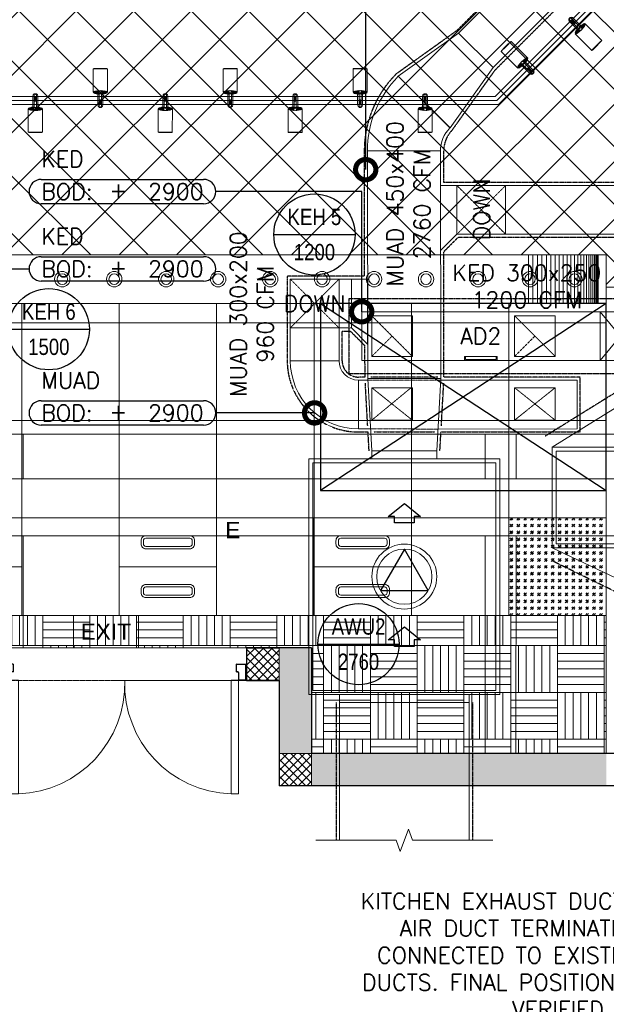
# Model space of a CAD drawing. Header units: millimetres. Extents: x -34728 to 74790, y -3152 to 13830.
# Tile 14 of 31: x 6193 to 9805, y -1344 to 4718. Entities that reach past the tile are written whole.
import ezdxf
from ezdxf.enums import TextEntityAlignment as Align

# ---------------------------------------------------------------- set-up
doc = ezdxf.new("R2010")
doc.units = ezdxf.units.MM
doc.linetypes.add('( Hidden )', pattern=[0.375, 0.25, -0.125])
doc.linetypes.add('DASHED', pattern=[0.75, 0.5, -0.25])
for name, color, linetype, lineweight, true_color in [('A-CEILING-01', 7, 'Continuous', 5, 0xd56ca8), ('A-CEILING-02', 7, 'Continuous', 5, 0xf27172), ('A-CEILING-03', 7, 'Continuous', 5, 0xfecc66), ('ACMV-DA-AD', 30, 'Continuous', 13, 0xff7f00), ('ACMV-FA-DUCT', 150, 'Continuous', 20, 0x007fff), ('ACMV-KE-DUCT', 220, 'Continuous', 20, 0xff00bf), ('ACMV-KE-FLOW-ARROW', 220, 'Continuous', 20, 0xff00bf), ('ACMV-VENTILATION FAN', 30, 'Continuous', 20, 0xff7f00), ('M-MEP-ELLG-LIGHT', 5, 'Continuous', 15, 0x0000ff), ('XR-CP-DS$0$A-DOWN LIG', 9, 'Continuous', 0, 0x808080)]:
    doc.layers.add(name, color=color, linetype=linetype, lineweight=lineweight, true_color=true_color)
for name, color, linetype, lineweight in [('A-DOOR', 1, 'Continuous', 0), ('A-FLOR', 192, 'Continuous', 18), ('A-GA DIM', 1, 'Continuous', 5), ('A-LIGHT', 1, 'Continuous', 5), ('A-LINTEL', 252, '( Hidden )', 0), ('A-Wall & Column', 2, 'Continuous', 0), ('ND_26_HATCH', 8, 'Continuous', 13), ('Q-SPCQ', 91, 'Continuous', 9), ('S-BEAM', 12, 'Continuous', 9)]:
    doc.layers.add(name, color=color, linetype=linetype, lineweight=lineweight)
for name, color, linetype, true_color in [('ACMV-DUCT-THERMAL-EXT-INS', 9, 'DASHED', 0x808080), ('ACMV-EQP-DX', 30, 'Continuous', 0xff7f00), ('ACMV-FA-FLOW ARROW', 150, 'Continuous', 0x007fff), ('Exhaut Hoods', 7, 'Continuous', 0xf26722), ('RCP LAYOUT', 9, 'Continuous', 0x808080)]:
    doc.layers.add(name, color=color, linetype=linetype, true_color=true_color)
for name, color, linetype in [('ACMV-FA-DUCT-TAG', 7, 'Continuous'), ('ACMV-FA-DUCT-TEXT', 7, 'Continuous'), ('ACMV-KE-DUCT-TAG', 7, 'Continuous'), ('ACMV-KE-DUCT-TEXT', 7, 'Continuous'), ('ACMV-MEPF_General Text', 7, 'Continuous'), ('Legend', 7, 'Continuous')]:
    doc.layers.add(name, color=color, linetype=linetype)
doc.styles.add('Arial Narrow', font='ARIALN.TTF')
doc.styles.add('Romans', font='Romans.shx')
doc.styles.add('ROMANS-100', font='romans.shx')
doc.styles.get("Standard").update_dxf_attribs({"font": 'arial.ttf'})
doc.dimstyles.new('500-DOT SMALL', dxfattribs={"dimtxt": 100, "dimasz": 500, "dimexe": 50, "dimexo": 50, "dimgap": 50, "dimtad": 1, "dimdec": 0, "dimzin": 0, "dimdsep": 46, "dimtxsty": 'ROMANS-100', "dimblk": 'DOTSMALL', "dimcen": 0.09, "dimclrd": 256, "dimclre": 256, "dimclrt": 256, "dimadec": 0, "dimazin": 0, "dimtfac": 1, "dimtdec": 0, "dimtofl": 0, "dimtmove": 0, "dimatfit": 3, "dimldrblk": 'DOTSMALL', "dimfxl": 1, "dimtolj": 1, "dimtzin": 0, "dimarcsym": 0})
pattern_1 = [(45, (451552.75, 162145.904), (-26.5165043, 26.5165043), []), (135, (451552.75, 162145.904), (-26.5165043, -26.5165043), [])]

# ---------------------------------------------------------------- blocks, each defined once
blk = doc.blocks.new('NON FIRE RATED - DOUBLE FLUSHED DOOR_WITHOUT VISION PANEL - D10_WOODEN DOOR - NON FIRE RATED DOUBLE LEAF SINGLE SWING-42609824-Store 04 at Node L5 Level')
at = {"layer": 'A-DOOR', "color": 8, "true_color": 0x808080}
for p, q in [((-700, 100), (-700, 799.6)), ((-655, 799.6), (-700, 799.6)), ((-655, 799.6), (-655, 100)), ((655, 799.6), (655, 100)), ((655, 799.6), (700, 799.6)), ((700, 100), (700, 799.6)), ((-750, 100), (-750, 85)), ((-745, 85), (-750, 85)), ((-700, 100), (-655, 100)), ((655, 100), (700, 100)), ((745, 85), (750, 85)), ((750, 100), (750, 85)), ((-745, 14.7), (-750, 14.7)), ((-750, -0.3), (-750, 14.7)), ((745, 14.7), (750, 14.7)), ((750, -0.3), (750, 14.7))]:
    blk.add_line(p, q, dxfattribs=at)
at = {"layer": 'A-DOOR', "color": 8, "lineweight": 15, "true_color": 0x808080}
for p, q in [((-745, 96), (-745, 3.8)), ((-745, 96), (-745, 85)), ((-745, 85), (-742.5, 85)), ((-742.5, 3.8), (-742.5, 96)), ((-704, 100), (-741, 100)), ((-741, 97.5), (-704, 97.5)), ((-702.5, 96), (-702.5, 53)), ((-700, 53), (-700, 96)), ((700, 53), (700, 96)), ((702.5, 96), (702.5, 53)), ((704, 100), (741, 100)), ((741, 97.5), (704, 97.5)), ((742.5, 3.8), (742.5, 96)), ((745, 85), (742.5, 85)), ((745, 96), (745, 3.8)), ((745, 96), (745, 85)), ((-741, 2.2), (-689, 2.2)), ((-689, 49), (-696, 49)), ((-696, 46.5), (-689, 46.5)), ((-687.5, 45), (-687.5, 3.8)), ((-685, 3.8), (-685, 45)), ((685, 3.8), (685, 45)), ((687.5, 45), (687.5, 3.8)), ((689, 49), (696, 49)), ((696, 46.5), (689, 46.5)), ((741, 2.2), (689, 2.2)), ((-689, -0.3), (-741, -0.3)), ((689, -0.3), (741, -0.3))]:
    blk.add_line(p, q, dxfattribs=at)
at = {"layer": 'A-DOOR', "color": 8, "true_color": 0x808080}
for centre, radius, start, end in [((-677.5, 122.1), 677.9, 358.12843, 88.09785), ((677.5, 122.1), 677.9, 91.90215, 181.87157), ((-745.5, 115.3), 15.9, 253.59786, 286.40215), ((745.5, 115.3), 15.9, 253.59785, 286.40214), ((-745.5, -15.5), 15.9, 73.59798, 106.40202), ((745.5, -15.5), 15.9, 73.59798, 106.40202)]:
    blk.add_arc(centre, radius, start, end, dxfattribs=at)
at = {"layer": 'A-DOOR', "color": 8, "lineweight": 15, "true_color": 0x808080}
for centre, radius, start, end in [((-741, 96), 4, 90.04087, 180), ((-741, 96), 4, 90.04087, 180), ((-741, 96), 1.5, 90, 180), ((-704, 96), 4, 360, 90), ((-704, 96), 1.5, 360, 90), ((704, 96), 4, 90, 180), ((704, 96), 1.5, 90, 180), ((741, 96), 4, 0, 89.95913), ((741, 96), 4, 0, 89.95913), ((741, 96), 1.5, 0, 90), ((-741, 3.8), 4, 180, 270), ((-741, 3.8), 1.5, 180, 270), ((-696, 53), 6.5, 180, 270), ((-696, 53), 4, 180, 270), ((-689, 45), 4, 0, 90), ((-689, 45), 1.5, 360, 90), ((-689, 3.8), 1.5, 270, 360), ((-689, 3.8), 4, 270, 360), ((689, 45), 4, 90, 180), ((689, 3.8), 4, 180, 270), ((689, 45), 1.5, 90, 180), ((689, 3.8), 1.5, 180, 270), ((696, 53), 4, 270, 0), ((696, 53), 6.5, 270, 360), ((741, 3.8), 1.5, 270, 0), ((741, 3.8), 4, 270, 0)]:
    blk.add_arc(centre, radius, start, end, dxfattribs=at)
blk = doc.blocks.new('A$C81f607aa')
at = {"layer": 'ND_26_HATCH', "lineweight": -3, "true_color": 0x808080, "transparency": 33554687}
h = blk.add_hatch(color=8, dxfattribs=at)
h.dxf.hatch_style = 1
h.paths.add_polyline_path([(0, 0), (0, 1970), (200, 1970), (200, 2043.5), (200, 2170), (2, 2170), (2, 2518), (-198, 2518), (-198, 200), (-830.1, 200), (-830.1, 199.7), (-2220.4, 199.7), (-2220.4, 198.7), (-2886.6, 198.7), (-7210, 200), (-7210, 850), (-7610, 850), (-7610, 650), (-7410, 650), (-7410, 0)])
h.paths.add_polyline_path([(-7410, 650), (-7610, 650), (-7610, 850), (-7410, 850)], flags=17)
h.paths.add_polyline_path([(-7210, 0), (-7410, 0), (-7410, 200), (-7210, 200)], flags=17)
h.paths.add_polyline_path([(-5395, 0), (-5195, 0), (-5195, 200), (-5395, 200)], flags=17)
h.paths.add_polyline_path([(-3380, 0), (-3180, 0), (-3180, 200), (-3380, 200)], flags=17)
h.paths.add_polyline_path([(-200, 0), (0, 0), (0, 200), (-200, 200)], flags=17)
h.paths.add_polyline_path([(0, 1970), (200, 1970), (200, 2170), (0, 2170)], flags=17)
at = {"layer": 'ND_26_HATCH', "lineweight": -3, "true_color": 0x808080}
h = blk.add_hatch(dxfattribs=at)
h.set_pattern_fill('ANSI37', color=8, scale=300)
h.set_pattern_definition(pattern_1)
h.paths.add_polyline_path([(-7410, 650), (-7610, 650), (-7610, 850), (-7410, 850)])
h = blk.add_hatch(dxfattribs=at)
h.set_pattern_fill('ANSI37', color=8, scale=300)
h.set_pattern_definition(pattern_1)
h.paths.add_polyline_path([(-7210, 0), (-7410, 0), (-7410, 200), (-7210, 200)])
at = {"layer": 'A-LINTEL', "color": 8, "lineweight": 0, "ltscale": 8, "true_color": 0x808080}
for points in [[(-9110, 850), (-7610, 850)], [(-9110, 650), (-7610, 650)]]:
    blk.add_lwpolyline(points, dxfattribs=at)
at = {"layer": 'A-Wall & Column', "color": 8, "lineweight": -3, "true_color": 0x808080}
for p, q in [((-7610, 850), (-7610, 650)), ((-7210, 850), (-7610, 850)), ((-7610, 850), (-7410, 850)), ((-7210, 850), (-7210, 200)), ((-7410, 650), (-7610, 650)), ((-7410, 650), (-7410, 0)), ((-200, 200), (-7210, 200)), ((0, 0), (-7410, 0))]:
    blk.add_line(p, q, dxfattribs=at)
at = {"layer": 'A-Wall & Column', "color": 8, "true_color": 0x808080}
for points in [[(-7410, 650), (-7610, 650), (-7610, 850), (-7410, 850)], [(-7210, 0), (-7410, 0), (-7410, 200), (-7210, 200)]]:
    blk.add_lwpolyline(points, close=True, dxfattribs=at)
at = {"layer": 'A-Wall & Column', "color": 8, "lineweight": -3, "true_color": 0x808080}
for points in [[(-7610, 800), (-7610, 650), (-7410, 650)], [(-7610, 650), (-7410, 650), (-7410, 0)]]:
    blk.add_lwpolyline(points, dxfattribs=at)
at = {"layer": 'A-DOOR', "color": 8, "true_color": 0x808080, "rotation": 179.9633369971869}
blk.add_blockref('NON FIRE RATED - DOUBLE FLUSHED DOOR_WITHOUT VISION PANEL - D10_WOODEN DOOR - NON FIRE RATED DOUBLE LEAF SINGLE SWING-42609824-Store 04 at Node L5 Level', (-8360, 751), dxfattribs=at)
blk = doc.blocks.new('XR-CP-DS$0$LIGHTSSS')
at = {"layer": 'XR-CP-DS$0$A-DOWN LIG', "color": 253}
for p, q in [((-367968.2, -158911.1), (-367968.2, -159211.1)), ((-367940, -158911.1), (-367940, -159211.1)), ((-367912, -158911.1), (-367912, -159211.1)), ((-367884.3, -158911.1), (-367884.3, -159211.1)), ((-367856.9, -158911.1), (-367856.9, -159211.1)), ((-367829.9, -158911.1), (-367829.9, -159211.1)), ((-367803.6, -158911.1), (-367803.6, -159211.1)), ((-367778, -158911.1), (-367778, -159211.1)), ((-367753.2, -158911.1), (-367753.2, -159211.1)), ((-367729.3, -158911.1), (-367729.3, -159211.1)), ((-367706.4, -158911.1), (-367706.4, -159211.1)), ((-367684.6, -158911.1), (-367684.6, -159211.1)), ((-367664.1, -158911.1), (-367664.1, -159211.1)), ((-367644.9, -158911.1), (-367644.9, -159211.1)), ((-367627, -158911.1), (-367627, -159211.1)), ((-367610.6, -158911.1), (-367610.6, -159211.1)), ((-367595.8, -158911.1), (-367595.8, -159211.1)), ((-367582.5, -158911.1), (-367582.5, -159211.1)), ((-367570.9, -158911.1), (-367570.9, -159211.1)), ((-367561, -158911.1), (-367561, -159211.1)), ((-367552.8, -158911.1), (-367552.8, -159211.1)), ((-367546.4, -158911.1), (-367546.4, -159211.1)), ((-367541.8, -158911.1), (-367541.8, -159211.1)), ((-367539.1, -158911.1), (-367539.1, -159211.1)), ((-367538.2, -158911.1), (-367538.2, -159211.1))]:
    blk.add_line(p, q, dxfattribs=at)
blk.add_lwpolyline([(-367488.2, -158911.1), (-371158.2, -158911.1), (-371158.2, -158261.1), (-373348.2, -158261.1), (-373348.2, -158911.1), (-376643.2, -158911.1), (-376643.2, -159211.1), (-373048.2, -159211.1), (-373048.2, -158561.1), (-371458.2, -158561.1), (-371458.2, -159211.1), (-367488.2, -159211.1)], close=True, dxfattribs=at)
blk = doc.blocks.new('EXIT LIGHT')
at = {"color": 0}
blk.add_lwpolyline([(-200, -200), (200, -200), (200, 0), (-200, 0)], close=True, dxfattribs=at)
blk.add_attdef('EXIT', text='', height=100, dxfattribs=at).set_placement((0, -100), align=Align.MIDDLE_CENTER)
blk = doc.blocks.new('LIGHT-600X600MM')
at = {"color": 0}
blk.add_line((300, 0), (-300, 0), dxfattribs=at)
blk.add_lwpolyline([(-300, 300), (-300, -300), (300, -300), (300, 300)], close=True, dxfattribs=at)
for points in [[(-165, 160), (-165, 140, 0.414214), (-135, 110), (135, 110, 0.414214), (165, 140), (165, 160, 0.414214), (135, 190), (-135, 190, 0.414214)], [(-150, 160), (-150, 140, 0.414214), (-135, 125), (135, 125, 0.414214), (150, 140), (150, 160, 0.414214), (135, 175), (-135, 175, 0.414214)], [(-165, -160), (-165, -140, -0.414214), (-135, -110), (135, -110, -0.414214), (165, -140), (165, -160, -0.414214), (135, -190), (-135, -190, -0.414214)], [(-150, -160), (-150, -140, -0.414214), (-135, -125), (135, -125, -0.414214), (150, -140), (150, -160, -0.414214), (135, -175), (-135, -175, -0.414214)]]:
    blk.add_lwpolyline(points, format="xyb", close=True, dxfattribs=at)
blk.add_attdef('E', text='', height=100).set_placement((400, 250), align=Align.MIDDLE_CENTER)
blk = doc.blocks.new('A$C98a85b24')
at = {"layer": 'M-MEP-ELLG-LIGHT', "color": 8, "true_color": 0x808080}
for p in [(1715, 1350), (4115, 1350)]:
    blk.add_blockref('LIGHT-600X600MM', p, dxfattribs=at)
ref = blk.add_blockref('LIGHT-600X600MM', (2915, 1350), dxfattribs=at)
ref.add_attrib('E', 'E', dxfattribs={"layer": '0', "color": 0, "height": 100}).set_placement((3315, 1575), align=Align.MIDDLE_CENTER)
blk.add_blockref('EXIT LIGHT', (2533.5, 1050), dxfattribs=at).add_auto_attribs({'EXIT': 'EXIT'})
blk = doc.blocks.new('track-L-1')
at = {"color": 8, "linetype": 'Continuous', "lineweight": 13, "true_color": 0x808080}
for p, q in [((-93, -5.8), (-93, 5.7)), ((-93, 1), (-89, 1)), ((-83, 6.7), (-92, 6.7)), ((-91.9, -1.2), (-91.9, 1)), ((-90.5, 6.7), (-90.5, 8.3)), ((-90.5, 8.3), (-85, 8.3)), ((-90.5, 6.9), (-85, 6.9)), ((-89, -1.2), (-89, 1)), ((-85, 6.7), (-85, 8.3)), ((-83, 6.9), (-83, 5.7)), ((-10, 6.9), (-83, 6.9)), ((-11, 15.4), (-77.5, 15.4)), ((-75.5, 2.9), (-75.5, -3.1)), ((-75.5, 2.9), (-46.4, 2.9)), ((-46.6, 2.9), (-46.6, -3.1)), ((-46.4, -3.1), (-46.4, 2.9)), ((-11, 6.9), (-11, 15.4)), ((-6.5, 6.9), (-10.8, 11.2)), ((-5.1, 8), (-10.6, 13.5)), ((-5.1, 7.9), (-10.4, 15.8)), ((-3.5, 8.8), (-10.1, 18.5)), ((-3.5, 8.8), (-9.6, 22.8)), ((-1.8, 9.3), (-9, 26)), ((-9, -6.1), (-9, 5.9)), ((-6.5, 3.9), (-9, 3.9)), ((-1.8, 9.3), (-7, 34.5)), ((0, 9.4), (-5.8, 37.6)), ((0, 9.4), (-0.6, 43.4)), ((-0.5, 43.4), (144.7, 43.5)), ((1.8, 9.3), (1.2, 42.9)), ((1.8, 9.3), (5.7, 35.2)), ((3.5, 8.8), (6.9, 31.2)), ((3.5, 8.8), (8.5, 22.7)), ((5.1, 8), (9, 18.9)), ((5.1, 8), (9.4, 15.5)), ((6.5, 7), (9.6, 12.4)), ((6.5, 6.9), (9.7, 10.9)), ((7.7, 5.7), (9.9, 8.3)), ((-93, -1.2), (-89, -1.2)), ((-92, -6.8), (-83, -6.8)), ((-90.5, -8.5), (-90.5, -6.8)), ((-90.5, -7.1), (-85, -7.1)), ((-90.5, -8.5), (-85, -8.5)), ((-85, -8.5), (-85, -6.8)), ((-83, -7.1), (-83, -5.8)), ((-83, -7.1), (-10, -7.1)), ((-77.5, -15.6), (-11, -15.6)), ((-75.5, -3.1), (-46.4, -3.1)), ((-11, -15.6), (-11, -7.1)), ((-6.5, -7), (-10.8, -11.3)), ((-5.1, -8.1), (-10.6, -13.6)), ((-5.1, -8.1), (-10.4, -15.9)), ((-3.5, -8.9), (-10.1, -18.6)), ((-3.5, -8.9), (-9.6, -22.9)), ((-6.5, -4.1), (-9, -4.1)), ((-1.8, -9.4), (-9, -26.1)), ((-1.8, -9.4), (-7, -34.6)), ((0, -9.6), (-5.8, -37.7)), ((0, -9.6), (-0.6, -43.6)), ((-0.5, -43.6), (144.7, -43.5)), ((1.8, -9.4), (1.2, -43)), ((1.8, -9.4), (5.7, -35.3)), ((3.5, -8.9), (6.9, -31.3)), ((3.5, -8.9), (8.5, -22.8)), ((5.1, -8.1), (9, -19.1)), ((5.1, -8.1), (9.4, -15.6)), ((6.5, -7.1), (9.6, -12.5)), ((6.5, -7.1), (9.7, -11)), ((7.7, -5.8), (9.9, -8.4))]:
    blk.add_line(p, q, dxfattribs=at)
for centre, radius, start, end in [((-92, 5.7), 1, 90.0041, 180.0041), ((-77.5, -0.1), 15.5, 90.0041, 154.18801), ((-10, 5.9), 1, 0.0041, 90.0041), ((0, -0.1), 9.5, 205.04361, 154.96458), ((2, 9.9), 10.4, 214.92925, 253.0242), ((-92, -5.8), 1, 180.0041, 270.0041), ((-77.5, -0.1), 15.5, 205.82018, 270.0041), ((-10, -6.1), 1, 270.0041, 0.0041), ((2, -10), 10.4, 106.984, 145.07894)]:
    blk.add_arc(centre, radius, start, end, dxfattribs=at)
for centre, ratio, start_param, end_param in [((-0.5, -0.1), 0.243873, -1.409174, 4.550767), ((144.7, 0), 0.034014, -1.570796, 4.712389)]:
    blk.add_ellipse(centre, major_axis=(0, -43.5), ratio=ratio, start_param=start_param, end_param=end_param, dxfattribs=at)
blk = doc.blocks.new('A$Ce144d348')
at = {"layer": 'M-MEP-ELLG-LIGHT', "color": 252}
blk.add_lwpolyline([(3223, -5724), (3273, -5724), (3273, -9235), (8919.9, -9235), (13625, -4529.9), (13625, -356.4), (13675, -356.4), (13675, -4550.7), (8940.7, -9285), (3223, -9285)], close=True, dxfattribs=at)
blk.add_lwpolyline([(3248, -5724), (3248, -9260), (8930.3, -9260), (13650, -4540.3), (13650, -356.4)], dxfattribs=at)
at = {"layer": 'M-MEP-ELLG-LIGHT', "color": 1, "true_color": 0xff0000, "xscale": -1}
for p, rotation in [((9444.7, -8818), 134.9999999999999), ((6089.1, -9311), 90), ((6889.1, -9311), 90), ((7689.1, -9310.9), 90), ((8489.1, -9310.9), 90)]:
    blk.add_blockref('track-L-1', p, dxfattribs=dict(at, rotation=rotation))
at = {"layer": 'M-MEP-ELLG-LIGHT', "color": 1, "true_color": 0xff0000}
for p, rotation in [((9089.7, -9028.7), 135), ((6489.1, -9209), 90), ((7289.1, -9209), 90), ((8089.1, -9208.9), 90)]:
    blk.add_blockref('track-L-1', p, dxfattribs=dict(at, rotation=rotation))
blk = doc.blocks.new('A$C137d50fb')
at = {"layer": 'M-MEP-ELLG-LIGHT', "color": 8, "lineweight": 13, "true_color": 0x808080}
for centre, radius in [((6255, -10360), 47.5), ((6255, -10360), 32.5), ((6575, -10360), 47.5), ((6575, -10360), 32.5), ((6895, -10360), 47.5), ((6895, -10360), 32.5), ((7215, -10360), 47.5), ((7215, -10360), 32.5), ((7535, -10360), 47.5), ((7535, -10360), 32.5), ((7855, -10360), 47.5), ((7855, -10360), 32.5), ((8175, -10360), 47.5), ((8175, -10360), 32.5), ((8495, -10360), 47.5), ((8495, -10360), 32.5), ((8815, -10360), 47.5), ((8815, -10360), 32.5), ((9135, -10360), 47.5), ((9135, -10360), 32.5), ((9408.5, -10360), 47.5), ((9408.5, -10360), 32.5)]:
    blk.add_circle(centre, radius, dxfattribs=at)
blk = doc.blocks.new('A$Cdc4cfb19')
at = {"layer": 'A-CEILING-02'}
h = blk.add_hatch(dxfattribs=at)
h.set_pattern_fill('GOST_GLASS', color=252, scale=5, double=1)
h.set_pattern_definition([(45, (4671.914, 3079.773), (42.4264, 0), [25, -35]), (45, (4682.52, 3079.773), (42.4264, 0), [10, -50]), (45, (4671.914, 3090.38), (42.4264, 0), [10, -50])])
h.paths.add_polyline_path([(0, 600), (600, 600), (600, 0), (0, 0)])
at = {"layer": 'A-CEILING-02', "color": 252}
blk.add_lwpolyline([(0, 600), (600, 600), (600, 0), (0, 0)], close=True, dxfattribs=at)
blk = doc.blocks.new('A$C256bf26b')
at = {"layer": 'A-CEILING-01', "true_color": 0x808080}
h = blk.add_hatch(dxfattribs=at)
h.set_pattern_fill('ANSI37', color=8, scale=2000)
h.set_pattern_definition([(45, (0, 0), (-176.7767, 176.7767), []), (135, (0, 0), (-176.7767, -176.7767), [])])
edge = h.paths.add_edge_path()
edge.add_line((17350, 13380), (12020, 13380))
edge.add_line((12020, 13380), (12020, 13280))
edge.add_line((12020, 13280), (11820, 13280))
edge.add_line((11820, 13280), (11820, 13380))
edge.add_line((11820, 13380), (6090, 13380))
edge.add_line((6090, 13380), (6090, 13280))
edge.add_line((6090, 13280), (5890, 13280))
edge.add_line((5890, 13280), (5890, 13380))
edge.add_line((5890, 13380), (350, 13380))
edge.add_line((350, 13380), (200, 13380))
edge.add_line((200, 13380), (200, 4520))
edge.add_line((200, 4520), (650, 4520))
edge.add_line((650, 4520), (650, 4220))
edge.add_line((650, 4220), (200, 4220))
edge.add_line((200, 4220), (200, 3270))
edge.add_line((200, 3270), (3945, 3270))
edge.add_line((3945, 3270), (3945, 3920))
edge.add_line((3945, 3920), (6135, 3920))
edge.add_line((6135, 3920), (6135, 3270))
edge.add_line((6135, 3270), (9805, 3270))
edge.add_line((9805, 3270), (9805, 3070))
edge.add_line((9805, 3070), (10125.7, 3070))
edge.add_line((10125.7, 3070), (10125.7, 3423))
edge.add_line((10125.7, 3423), (11242.1, 4539.4))
edge.add_line((11242.1, 4539.4), (10770.1, 5011.3))
edge.add_line((10770.1, 5011.3), (11904.4, 6145.6))
edge.add_line((11904.4, 6145.6), (14298.8, 8540))
edge.add_line((14298.8, 8540), (14450, 8540))
edge.add_line((14450, 8540), (14450, 9620))
edge.add_line((14450, 9620), (14450, 12330))
edge.add_arc((15200, 12330), 750, 90, 180, ccw=False)
edge.add_line((15200, 13080), (17350, 13080))
edge.add_line((17350, 13080), (17350, 13380))
h.paths.add_polyline_path([(5890.1, 11294.2), (6090.1, 11294.2), (6090.1, 11094.2), (5890.1, 11094.2)], flags=16)
h.paths.add_polyline_path([(5890.1, 9330), (6090.1, 9330), (6090.1, 9130), (5890.1, 9130)], flags=16)
h.paths.add_polyline_path([(5890, 8418.4), (6090, 8418.4), (6090, 8218.4), (5890, 8218.4)], flags=16)
h.paths.add_polyline_path([(5890, 6030), (6090, 6030), (6090, 5830), (5890, 5830)], flags=16)
h.paths.add_polyline_path([(11820, 8418.4), (12020, 8418.4), (12020, 8218.4), (11820, 8218.4)], flags=16)
h.paths.add_polyline_path([(11820, 9330), (12020, 9330), (12020, 9130), (11820, 9130)], flags=16)
h.paths.add_polyline_path([(11820.1, 11294.2), (12020.1, 11294.2), (12020.1, 11094.2), (11820.1, 11094.2)], flags=16)
at = {"layer": 'A-CEILING-02', "true_color": 0x808080}
h = blk.add_hatch(dxfattribs=at)
h.set_pattern_fill('_USER', color=8, scale=600, double=1, pattern_type=0)
h.set_pattern_definition([(0, (9805, 1050), (0, 600), []), (90, (9805, 1050), (-600, 4e-14), [])])
h.paths.add_polyline_path([(200, 1050), (200, 2970), (4245, 2970), (4245, 3620), (5835, 3620), (5835, 2970), (9805, 2970), (9805, 1050)])
at = {"layer": 'A-CEILING-03', "true_color": 0x808080}
h = blk.add_hatch(dxfattribs=at)
h.set_pattern_fill('AR-PARQ1', color=8, scale=24)
h.set_pattern_definition([(90, (0, 0), (-288, 288), [288, -288]), (90, (48, 0), (-288, 288), [288, -288]), (90, (96, 0), (-288, 288), [288, -288]), (90, (144, 0), (-288, 288), [288, -288]), (90, (192, 0), (-288, 288), [288, -288]), (90, (240, 0), (-288, 288), [288, -288]), (90, (288, 0), (-288, 288), [288, -288]), (0, (0, 288), (288, -288), [288, -288]), (0, (0, 336), (288, -288), [288, -288]), (0, (0, 384), (288, -288), [288, -288]), (0, (0, 432), (288, -288), [288, -288]), (0, (0, 480), (288, -288), [288, -288]), (0, (0, 528), (288, -288), [288, -288]), (0, (0, 576), (288, -288), [288, -288])])
h.paths.add_polyline_path([(200, 200), (3990, 200), (3990, 850), (7990, 850), (7990, 200), (9805, 200), (9805, 1050), (200, 1050)])
at = {"layer": 'A-CEILING-01', "color": 8, "true_color": 0x808080}
blk.add_lwpolyline([(6135, 3270), (9805, 3270), (9805, 3070), (10125.7, 3070), (10125.7, 3423), (11240.4, 4537.7), (10770.1, 5011.3), (11904.4, 6145.6), (14298.8, 8540), (14450, 8540), (14450, 9620), (14450, 12330, -0.414214), (15200, 13080), (17350, 13080), (17350, 13380), (12020, 13380), (12020, 13280), (11820, 13280), (11820, 13380), (6090, 13380)], format="xyb", dxfattribs=at)
for points in [[(200, 1050), (200, 2970), (4245, 2970), (4245, 3620), (5835, 3620), (5835, 2970), (9805, 2970), (9805, 1050)], [(200, 200), (3990, 200), (3990, 850), (7990, 850), (7990, 200), (9805, 200), (9805, 1050), (200, 1050)]]:
    blk.add_lwpolyline(points, close=True, dxfattribs=at)
at = {"color": 8, "true_color": 0x808080}
blk.add_blockref('A$C81f607aa', (15200, 0), dxfattribs=at)
at = {"layer": 'A-GA DIM', "color": 8, "true_color": 0x808080}
blk.add_blockref('A$Cdc4cfb19', (9205, 1050), dxfattribs=at)
at = {"layer": 'A-LIGHT', "color": 8, "true_color": 0x808080}
for name, p in [('A$C98a85b24', (4190, 0)), ('A$Ce144d348', (200, 13480)), ('A$C137d50fb', (200, 13480))]:
    blk.add_blockref(name, p, dxfattribs=at)
at = {"layer": 'XR-CP-DS$0$A-DOWN LIG', "color": 8, "lineweight": 0, "true_color": 0x808080}
blk.add_blockref('XR-CP-DS$0$LIGHTSSS', (377293.2, 162181.1), dxfattribs=at)
blk = doc.blocks.new('EQP TAG')
at = {"layer": 'Legend'}
blk.add_line((-250, 0), (250, 0), dxfattribs=at)
blk.add_circle((0, 0), 250, dxfattribs=at)
at = {"layer": 'Legend', "style": 'Arial Narrow'}
for tag, p in [('EQP_TAG', (0, 108.3)), ('CFM', (0, -108.3))]:
    blk.add_attdef(tag, text='', height=100, dxfattribs=at).set_placement(p, align=Align.MIDDLE_CENTER)
blk = doc.blocks.new('KED_BOD_LVL')
for points in [[(75, 75), (1075, 75)], [(1075, -75), (75, -75)]]:
    blk.add_lwpolyline(points)
for centre, start, end in [((75, 0), 90, 180), ((1075, 0), 0, 90), ((75, 0), 180, 270), ((1075, 0), 270, 0)]:
    blk.add_arc(centre, 75, start, end)
at = {"char_height": 100, "style": 'Romans'}
for s, width, insert, attachment_point in [('KED', 391.476, (75, 200), 4), ('BOD:', 1168.033, (75, 0), 4), ('\\pxqc;+', 105.762, (550, 7.3), 5)]:
    blk.add_mtext_dynamic_manual_height_columns(s, width=width, gutter_width=1, heights=[0], dxfattribs=dict(at, insert=insert, attachment_point=attachment_point))
at = {"style": 'Romans'}
blk.add_attdef('LVL', text='', height=100, dxfattribs=at).set_placement((1075, 0), align=Align.MIDDLE_RIGHT)
blk = doc.blocks.new('_DotSmall')
at = {"color": 0, "linetype": 'ByBlock', "const_width": 0.5}
blk.add_lwpolyline([(-0.0625, 0, 1), (0.0625, 0, 1)], format="xyb", close=True, dxfattribs=at)
blk = doc.blocks.new('WAVES AWU - 2000 CFM')
at = {"layer": 'ACMV-FA-FLOW ARROW'}
for points in [[(0.9, 1225.5), (100.9, 1145.5), (60.9, 1145.5), (60.9, 1105.5), (-59.1, 1105.5), (-59.1, 1145.5), (-99.1, 1145.5), (0.9, 1225.5)], [(0.9, 465.5), (100.9, 385.5), (60.9, 385.5), (60.9, 345.5), (-59.1, 345.5), (-59.1, 385.5), (-99.1, 385.5), (0.9, 465.5)]]:
    blk.add_lwpolyline(points, dxfattribs=at)
blk.add_lwpolyline([(0.9, 944.6), (-146.3, 689.6), (148.2, 689.6)], close=True, dxfattribs=at)
at = {"layer": 'ACMV-VENTILATION FAN'}
for points in [[(-199.1, 1549.6), (200.9, 1549.6), (200.9, 1499.6), (-199.1, 1499.6)], [(588.4, 1499.6), (588.4, 49.6), (-586.6, 49.6), (-586.6, 1499.6)], [(563.4, 1474.6), (563.4, 74.6), (-561.6, 74.6), (-561.6, 1474.6)], [(-399.1, -0.4), (400.9, -0.4), (400.9, 49.6), (-399.1, 49.6)]]:
    blk.add_lwpolyline(points, close=True, dxfattribs=at)
for radius in [200, 170]:
    blk.add_circle((0.9, 774.6), radius, dxfattribs=at)
blk = doc.blocks.new('DIAL-LT-NDE-ZZ-M3-S-201_rvt-7-RCP-Store 04 at Node L5 Level')
at = {"layer": 'A-FLOR', "color": 10}
for p, q in [((-515149.1, 144572.1), (-512305, 144571.9)), ((-512115.1, 144571.9), (-509543.2, 144571.7))]:
    blk.add_line(p, q, dxfattribs=at)
at = {"layer": 'Q-SPCQ', "color": 7}
for p, q in [((-515149.1, 144572.1), (-515274.7, 144572.1)), ((-515149.1, 144572.1), (-515274.7, 144572.1)), ((-515149.1, 144572.1), (-515149.1, 144297.1)), ((-515149.1, 144572.1), (-515149.1, 144297.1)), ((-512115.1, 144571.9), (-512305, 144571.9)), ((-512305, 144296.9), (-512305, 144571.9)), ((-512115.1, 144571.9), (-512305, 144571.9)), ((-512305, 144296.9), (-512305, 144571.9)), ((-512115.1, 144571.9), (-512115.1, 144296.9)), ((-512115.1, 144571.9), (-512115.1, 144296.9))]:
    blk.add_line(p, q, dxfattribs=at)
at = {"layer": 'S-BEAM', "color": 7}
for p, q in [((-515274.7, 144297.1), (-510457.8, 144296.8)), ((-515274.7, 144297.1), (-510457.8, 144296.8)), ((-510457.8, 143946.8), (-515274.7, 143947.1)), ((-510457.8, 143946.8), (-515274.7, 143947.1)), ((-515149.1, 143947.1), (-515149.2, 143255.8)), ((-515149.1, 143947.1), (-515149.2, 143255.8)), ((-512305.1, 142604.9), (-512305, 143946.9)), ((-512305.1, 142604.9), (-512305, 143946.9)), ((-512115.1, 143946.9), (-512115.2, 142604.8)), ((-512115.1, 143946.9), (-512115.2, 142604.8))]:
    blk.add_line(p, q, dxfattribs=at)
blk = doc.blocks.new('A$Cbdc54e46')
at = {"color": 180, "lineweight": 5}
blk.add_blockref('DIAL-LT-NDE-ZZ-M3-S-201_rvt-7-RCP-Store 04 at Node L5 Level', (503662, -156234.9), dxfattribs=at)
blk = doc.blocks.new('A$Cf662d679')
blk.add_blockref('A$Cbdc54e46', (0, 0))
blk = doc.blocks.new('A$C526f7b77')
at = {"layer": 'Exhaut Hoods', "linetype": 'Continuous', "ltscale": 750}
blk.add_lwpolyline([(3856, 1820), (5615, 1820), (5615, 2970), (3856, 2970)], close=True, dxfattribs=at)
at = {"layer": 'Exhaut Hoods'}
for points in [[(5615, 2970), (3856, 1820)], [(3856, 2970), (5615, 1820)]]:
    blk.add_lwpolyline(points, dxfattribs=at)
blk = doc.blocks.new('ESP-4900')
at = {"layer": 'ACMV-KE-FLOW-ARROW'}
blk.add_lwpolyline([(0, 140), (147.2, 395), (-147.2, 395)], close=True, dxfattribs=at)
at = {"layer": 'ACMV-VENTILATION FAN'}
for points in [[(-895, 620), (895, 620), (895, 0), (-895, 0)], [(-870, 595), (870, 595), (870, 25), (-870, 25)]]:
    blk.add_lwpolyline(points, close=True, dxfattribs=at)
for radius in [200, 170]:
    blk.add_circle((0, 310), radius, dxfattribs=at)
blk = doc.blocks.new('MUAD_BOD_LVL')
for points in [[(75, 75), (1075, 75)], [(1075, -75), (75, -75)]]:
    blk.add_lwpolyline(points)
for centre, start, end in [((75, 0), 90, 180), ((1075, 0), 0, 90), ((75, 0), 180, 270), ((1075, 0), 270, 0)]:
    blk.add_arc(centre, 75, start, end)
at = {"char_height": 100, "style": 'Romans'}
for s, width, insert, attachment_point in [('MUAD', 312.499, (75, 200), 4), ('BOD:', 1168.033, (75, 0), 4), ('\\pxqc;+', 105.762, (550, 7.3), 5)]:
    blk.add_mtext_dynamic_manual_height_columns(s, width=width, gutter_width=1, heights=[0], dxfattribs=dict(at, insert=insert, attachment_point=attachment_point))
at = {"style": 'Romans'}
blk.add_attdef('LVL', text='', height=100, dxfattribs=at).set_placement((1075, 0), align=Align.MIDDLE_RIGHT)
blk = doc.blocks.new('DUCT_AD_200x200_S')
at = {"layer": 'ACMV-DA-AD'}
blk.add_lwpolyline([(0, 100), (25, 100), (25, -100), (0, -100)], close=True, dxfattribs=at)
blk.add_lwpolyline([(0, 100), (25, 100), (25, -100), (0, -100)], dxfattribs=at)
at = {"layer": 'ACMV-DA-AD', "color": 8, "true_color": 0x808080}
blk.add_lwpolyline([(0, 95), (20, 95), (20, -95), (0, -95)], dxfattribs=at)

msp = doc.modelspace()

# ---------------------------------------------------------------- linework, layer by layer
at = {"layer": 'ACMV-DUCT-THERMAL-EXT-INS'}
for points in [[(12615.442, 8381.567), (8883.24, 4649.365), (8511.73, 4383.917, 0.19952713), (8314.664, 3909.745), (8314.664, 3139.008), (7839.983, 3139.008), (7839.983, 2618.267, 0.41421356), (8278.983, 2179.267), (8335.845, 2179.267), (8342.353, 2062.648)], [(8780.293, 2062.63), (8786.913, 2179.267), (9644.007, 2179.267), (9644.007, 2517.267), (8805.512, 2517.267), (8803.664, 3289.054), (8893.121, 3377.94), (10838.319, 3377.94, 0.19891237), (11205.308, 3529.952), (11586.231, 3910.875, -0.19891237), (11714.217, 3963.889), (13963.783, 3963.126), (13963.898, 4301.126), (11714.224, 4301.889, 0.1990888), (11347.225, 4149.873), (10966.306, 3768.954, -0.19891237), (10838.319, 3715.94), (8803.645, 3715.94), (8803.645, 3909.745, -0.19784176), (8856.833, 4038.905), (9122.243, 4410.363), (12854.444, 8142.565, -0.41421356)], [(14453.762, 4294.797, 0.41421356), (13953.762, 4794.797), (11545.441, 4795.437, -0.19877432), (11460.552, 4830.599), (11446.447, 4844.704), (13713.719, 7110.195), (13353.072, 7470.841), (11668.327, 5786.096), (11277.828, 5542.421), (10273.507, 4532.653, 0.1989239), (10062.462, 4019.19), (10062.462, 3454.753), (10036.307, 3004.753), (10036.307, 2999.65), (8218.765, 2999.65), (8218.765, 2539.65), (9983.17, 2539.65), (10009.254, 2513.565), (9429.144, 2153.807)]]:
    msp.add_lwpolyline(points, format="xyb", dxfattribs=at)
msp.add_lwpolyline([(8316.431, 2712.095), (8317.483, 2517.267), (8278.983, 2517.267, -0.41421356), (8177.983, 2618.267), (8177.976, 2801.006), (8227.519, 2801.001)], format="xyb", close=True, dxfattribs=at)
for points in [[(8767.512, 2517.267), (8355.484, 2517.267)], [(8319.102, 2479.267), (8333.724, 2217.267)], [(8789.07, 2217.267), (8803.94, 2479.267)], [(8373.904, 2179.267), (8748.852, 2179.267)], [(10061.047, 1098.205), (9471.307, 1385.819)], [(8142.324, 513.706), (8142.324, -334.183)], [(8980.324, 513.706), (8980.324, -334.181)]]:
    msp.add_lwpolyline(points, dxfattribs=at)
at = {"layer": 'ACMV-FA-DUCT'}
for points in [[(12628.877, 8368.132), (12841.009, 8156), (9107.697, 4422.687), (8895.565, 4634.819)], [(8895.565, 4634.819), (9107.697, 4422.687), (8842.568, 4051.493), (8523.719, 4369.038)], [(8333.664, 3909.694), (8783.664, 3909.694), (8786.534, 2507.895), (8336.534, 2507.895)], [(8884.645, 3396.94), (8884.645, 3696.94), (8784.645, 3696.94), (8784.645, 3296.94)], [(8884.645, 3696.94), (9184.645, 3696.94), (9184.645, 3396.94), (8884.645, 3396.94)], [(7858.983, 3120.008), (8158.983, 3120.008), (8158.983, 2820.008), (7858.983, 2820.008)], [(8158.983, 3120.008), (8235.389, 3120), (8235.389, 2820), (8158.983, 2820.008)], [(8235.389, 2820.008), (8235.389, 3120.008), (8335.389, 3120.008), (8335.389, 2720.008)], [(7858.983, 2618.267), (8158.983, 2618.267), (8158.983, 2820), (7858.983, 2820)], [(8336.534, 2507.809), (8786.534, 2507.895), (8761.324, 2063.706), (8361.324, 2063.706)], [(8360.762, 2452), (8610.762, 2452), (8610.762, 2252), (8360.762, 2252)], [(9240.254, 2452), (9490.254, 2452), (9490.254, 2252), (9240.254, 2252)]]:
    msp.add_lwpolyline(points, close=True, dxfattribs=at)
for points in [[(8783.664, 3909.745), (8333.664, 3909.745, -0.19891237), (8524.045, 4369.364), (8842.243, 4051.166, 0.19891237)], [(8278.983, 2498.267), (8278.983, 2198.267, -0.41421356), (7858.983, 2618.267), (8158.983, 2618.267, 0.41421356)]]:
    msp.add_lwpolyline(points, format="xyb", close=True, dxfattribs=at)
at = {"layer": 'ACMV-FA-DUCT', "linetype": 'DASHED'}
for points in [[(8884.645, 3696.94), (9184.645, 3396.94)], [(9184.645, 3696.94), (8885.286, 3396.94)], [(8158.983, 3120.008), (7858.983, 2820.008)], [(7858.983, 3120.008), (8158.983, 2820)], [(8337.067, 2498.267), (8785.988, 2498.267)], [(8603, 2452), (8360.762, 2252)], [(8360.762, 2452), (8610.762, 2252)], [(9240.254, 2452), (9490.254, 2252)], [(9490.254, 2452), (9240.254, 2252)], [(8353.813, 2198.267), (8768.912, 2197.41)]]:
    msp.add_lwpolyline(points, dxfattribs=at)
at = {"layer": 'ACMV-FA-DUCT'}
for points in [[(10138.224, 3396.94), (9184.645, 3396.94), (9184.645, 3696.94), (10141.805, 3696.94)], [(8337.067, 2498.267), (8278.983, 2498.267), (8278.983, 2198.267), (8368.961, 2198.267)], [(8768.912, 2197.41), (9625.007, 2198.267), (9625.007, 2498.267), (8785.988, 2498.267)], [(8161.324, -334.183), (8161.324, 513.706), (8961.324, 513.706), (8961.324, -334.183)], [(9106.785, -334.181), (8611.324, -334.183), (8586.323, -265.496), (8536.324, -402.87), (8511.324, -334.183), (8015.863, -334.185)]]:
    msp.add_lwpolyline(points, dxfattribs=at)
at = {"layer": 'ACMV-KE-DUCT'}
for points in [[(8298.765, 2919.65), (9766.307, 2919.65), (9766.307, 2619.65), (8298.765, 2619.65)], [(9766.307, 2619.65), (9766.307, 2919.65), (10016.307, 2919.65), (10016.307, 2619.65)], [(8360.762, 2894.65), (8610.762, 2894.65), (8610.762, 2644.65), (8360.762, 2644.65)], [(9240.254, 2894.65), (9490.254, 2894.65), (9490.254, 2644.65), (9240.254, 2644.65)], [(10116.307, 2485.819), (10616.307, 2485.819), (11261.307, 2085.819), (9471.307, 2085.819)], [(10103.807, 1165.819), (10628.807, 1165.819), (11261.307, 1465.819), (9471.307, 1465.819)]]:
    msp.add_lwpolyline(points, close=True, dxfattribs=at)
for points in [[(10016.307, 2919.65), (9766.307, 2619.65)], [(9766.307, 2919.65), (10016.307, 2619.65)]]:
    msp.add_lwpolyline(points, dxfattribs=at)
at = {"layer": 'ACMV-KE-DUCT', "linetype": 'DASHED'}
for points in [[(8360.762, 2894.65), (8610.762, 2644.65)], [(9240.254, 2894.65), (9490.254, 2644.65)], [(8485.762, 2769.65), (8360.762, 2644.65)], [(9365.254, 2769.65), (9240.254, 2644.65)]]:
    msp.add_lwpolyline(points, dxfattribs=at)

# ---------------------------------------------------------------- block references
for name, p in [('A$Cf662d679', (17702, 13828)), ('WAVES AWU - 2000 CFM', (8560.38, 514.064))]:
    msp.add_blockref(name, p)
at = {"layer": 'ACMV-DUCT-THERMAL-EXT-INS', "rotation": 269.9999999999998}
msp.add_blockref('DUCT_AD_200x200_S', (9032.536, 2644.65), dxfattribs=at)
at = {"layer": 'ACMV-EQP-DX'}
for p, values in [((8007.681, 3395.11), {'EQP_TAG': 'KEH 5', 'CFM': '1200'}), ((6372.147, 2811.819), {'EQP_TAG': 'KEH 6', 'CFM': '1500'}), ((8279.34, 873.137), {'EQP_TAG': 'AWU2', 'CFM': '2760'})]:
    msp.add_blockref('EQP TAG', p, dxfattribs=at).add_auto_attribs(values)
at = {"layer": 'ACMV-FA-DUCT-TAG'}
msp.add_blockref('MUAD_BOD_LVL', (6250.408, 2296.804), dxfattribs=at).add_auto_attribs({'LVL': '2900'})
at = {"layer": 'ACMV-KE-DUCT'}
msp.add_blockref('ESP-4900', (10366.307, 1465.819), dxfattribs=at)
at = {"layer": 'ACMV-KE-DUCT-TAG'}
for p in [(6250.509, 3659.538), (6250.511, 3183.572)]:
    msp.add_blockref('KED_BOD_LVL', p, dxfattribs=at).add_auto_attribs({'LVL': '2900'})
at = {"layer": 'Exhaut Hoods'}
msp.add_blockref('A$C526f7b77', (4190, 0), dxfattribs=at)
at = {"layer": 'RCP LAYOUT'}
msp.add_blockref('A$C256bf26b', (0, 0), dxfattribs=at)

# ---------------------------------------------------------------- texts
at = {"layer": 'ACMV-FA-DUCT-TEXT', "char_height": 100, "attachment_point": 5}
for s, insert, rotation in [('{\\Fromans|c0;MUAD 450x400\\P2760 CFM}', (8587.231, 3583.456), 90), ('{\\Fromans|c0;MUAD 300x200\\P960 CFM}', (7621.8, 2905.161), 89.9961231)]:
    msp.add_mtext_dynamic_manual_height_columns(s, width=1738.5556, gutter_width=1, heights=[389.512], dxfattribs=dict(at, insert=insert, rotation=rotation))
at = {"layer": 'ACMV-KE-DUCT-TEXT', "insert": (9037.677, 3549.658), "char_height": 100, "attachment_point": 5, "rotation": 90}
msp.add_mtext_dynamic_manual_height_columns('{\\Fromans|c0;DOWN}', width=1639.9376, gutter_width=1, heights=[0], dxfattribs=at)
at = {"layer": 'ACMV-KE-DUCT-TEXT', "char_height": 100, "attachment_point": 5}
for s, width, insert in [('{\\Fromans|c0;KED 300x250\\P1200 CFM}', 1639.9376, (9315.733, 3075.892)), ('{\\Fromans|c0;DOWN}', 1639.9376, (8008.983, 2970.008)), ('{\\Fromans|c0;KITCHEN EXHAUST DUCT & MAKE UP AIR DUCT TERMINATION TO BE CONNECTED TO EXISTING AIRPORT DUCTS. FINAL POSITION TO BE FIELD VERIFIED.}', 2965.89657, (9529.093, -1042.55))]:
    msp.add_mtext_dynamic_manual_height_columns(s, width=width, gutter_width=1, heights=[0], dxfattribs=dict(at, insert=insert))
at = {"layer": 'ACMV-MEPF_General Text', "insert": (9032.536, 2769.65), "char_height": 100, "attachment_point": 5}
msp.add_mtext_dynamic_manual_height_columns('\\pxqc,t6;{\\Fromans|c0;AD2}', width=3300, gutter_width=15540.711, heights=[500], dxfattribs=at)

# ---------------------------------------------------------------- leaders
at = {"layer": 'ACMV-KE-DUCT-TAG'}
for points, override in [([(8323.462, 3794.659), (8323.462, 4953.965), (7588.237, 4953.965)], {"dimasz": 250, "dimtad": 0}), ([(8298.765, 2919.65), (8298.765, 3659.538), (7400.509, 3659.538)], {"dimasz": 250, "dimtad": 0}), ([(5767.321, 3183.572), (6250.511, 3183.572)], {"dimasz": 200, "dimtad": 0}), ([(8008.684, 2296.804), (7400.408, 2296.804)], {"dimasz": 250, "dimtad": 0})]:
    msp.add_leader(points, dimstyle='500-DOT SMALL', override=override, dxfattribs=at)

doc.saveas('drawing.dxf')
